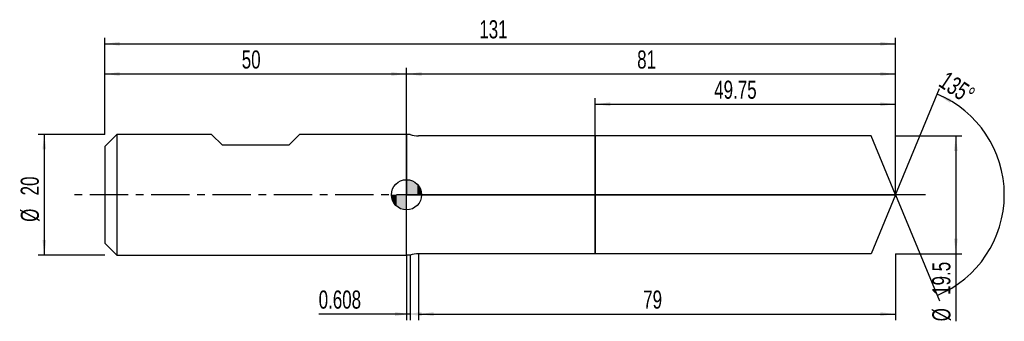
# Model space of a CAD drawing. Extents: x -14 to 149, y -21 to 29.
import ezdxf
from ezdxf.enums import TextEntityAlignment as Align

# ---------------------------------------------------------------- set-up
doc = ezdxf.new("R2010")
doc.units = 0
doc.linetypes.add('CENTER', pattern=[10.16, 6.35, -1.27, 1.27, -1.27])
doc.layers.get('0').update_dxf_attribs({"linetype": 'CONTINUOUS'})
for name, color, linetype in [('1', 4, 'CONTINUOUS'), ('2', 7, 'CONTINUOUS'), ('4', 2, 'CENTER'), ('CUT', 1, 'CONTINUOUS'), ('NOCUT', 7, 'CONTINUOUS'), ('SK1', 4, 'CONTINUOUS'), ('SK2', 7, 'CONTINUOUS'), ('SK4', 2, 'CENTER')]:
    doc.layers.add(name, color=color, linetype=linetype)
doc.dimstyles.new('SLDDIMSTYLE0', dxfattribs={"dimtxt": 3, "dimasz": 2.5, "dimexe": 0, "dimexo": 0.0625, "dimgap": 0.75, "dimtad": 1, "dimrnd": 1e-09, "dimzin": 12, "dimsah": 1, "dimcen": 0.09, "dimazin": 3, "dimtfac": 1, "dimtofl": 0, "dimtmove": 0, "dimatfit": 3})
doc.dimstyles.new('SLDDIMSTYLE1', dxfattribs={"dimtxt": 3, "dimasz": 2.5, "dimexe": 0, "dimexo": 0.0625, "dimgap": 0.75, "dimtad": 1, "dimrnd": 1e-09, "dimsah": 1, "dimcen": 0.09, "dimazin": 3, "dimtfac": 1, "dimtofl": 0, "dimtmove": 0, "dimatfit": 3})
doc.dimstyles.new('SLDDIMSTYLE2', dxfattribs={"dimtxt": 3, "dimasz": 2.5, "dimexe": 0, "dimexo": 0.0625, "dimgap": 0.75, "dimtad": 1, "dimzin": 12, "dimsah": 1, "dimcen": 0.09, "dimazin": 3, "dimtfac": 1, "dimtofl": 0, "dimtmove": 0, "dimatfit": 3})

# ---------------------------------------------------------------- blocks, each defined once
blk = doc.blocks.new('_D')
at = {"layer": '2'}
for p, q in [((52, -9.75), (52, -20.75)), ((131, -9.75), (131, -20.75)), ((52, -19.75), (131, -19.75))]:
    blk.add_line(p, q, dxfattribs=at)
for points in [[(52, -19.75), (54.5, -20.06), (54.5, -19.44)], [(131, -19.75), (128.5, -19.44), (128.5, -20.06)]]:
    blk.add_solid(points, dxfattribs=at)
at = {"layer": '2', "width": 0.7}
blk.add_text('79', height=3, dxfattribs=at).set_placement((89.21, -19.75), align=Align.BOTTOM_LEFT)
blk = doc.blocks.new('_D_1')
at = {"layer": '2'}
for p, q in [((131, 9.75), (142, 9.75)), ((141, 9.75), (141, -9.75)), ((131, -9.75), (142, -9.75)), ((141, -9.75), (141, -20.95))]:
    blk.add_line(p, q, dxfattribs=at)
for points in [[(141, 9.75), (140.69, 7.25), (141.31, 7.25)], [(141, -9.75), (141.31, -7.25), (140.69, -7.25)]]:
    blk.add_solid(points, dxfattribs=at)
at = {"layer": '2', "width": 0.7}
for s, p in [('19.5', (140.99, -16.57)), ('%%c', (141, -20.95))]:
    blk.add_text(s, height=3, rotation=90, dxfattribs=at).set_placement(p, align=Align.BOTTOM_LEFT)
blk = doc.blocks.new('_D_2')
at = {"layer": '2'}
for p, q in [((50, -10), (50, -20.75)), ((50.61, -10), (50.61, -20.75)), ((50, -19.75), (35.45, -19.75)), ((50.61, -19.75), (50, -19.75))]:
    blk.add_line(p, q, dxfattribs=at)
for points in [[(50.61, -19.75), (48.11, -19.44), (48.11, -20.06)], [(50, -19.75), (52.5, -20.06), (52.5, -19.44)]]:
    blk.add_solid(points, dxfattribs=at)
at = {"layer": '2', "width": 0.7}
blk.add_text('0.608', height=3, dxfattribs=at).set_placement((35.45, -19.75), align=Align.BOTTOM_LEFT)
blk = doc.blocks.new('_D_3')
at = {"layer": '2'}
for p, q in [((81.25, 9.75), (81.25, 16)), ((81.25, 15), (131, 15)), ((131, 9.75), (131, 16))]:
    blk.add_line(p, q, dxfattribs=at)
for points in [[(81.25, 15), (83.75, 14.69), (83.75, 15.31)], [(131, 15), (128.5, 15.31), (128.5, 14.69)]]:
    blk.add_solid(points, dxfattribs=at)
at = {"layer": '2', "width": 0.7}
blk.add_text('49.75', height=3, dxfattribs=at).set_placement((100.97, 15), align=Align.BOTTOM_LEFT)
blk = doc.blocks.new('_D_4')
at = {"layer": '2'}
for q in [(138.28, 17.58), (138.28, -17.58)]:
    blk.add_line((131, 0), q, dxfattribs=at)
blk.add_arc((131, 0), 18.03, 292.4971, 67.5029, dxfattribs=at)
for points in [[(137.9, 16.66), (140, 15.26), (140.27, 15.82)], [(137.9, -16.66), (140.27, -15.82), (140, -15.26)]]:
    blk.add_solid(points, dxfattribs=at)
at = {"layer": '2', "width": 0.7}
blk.add_text('135°', height=3, rotation=-33.6901, dxfattribs=at).set_placement((137.45, 17.36), align=Align.BOTTOM_LEFT)
blk = doc.blocks.new('_D_5')
at = {"layer": 'SK2'}
for p, q in [((0, 10), (0, 26)), ((0, 25), (131, 25)), ((131, 10), (131, 26))]:
    blk.add_line(p, q, dxfattribs=at)
for points in [[(0, 25), (2.5, 24.69), (2.5, 25.31)], [(131, 25), (128.5, 25.31), (128.5, 24.69)]]:
    blk.add_solid(points, dxfattribs=at)
at = {"layer": 'SK2', "width": 0.7}
blk.add_text('131', height=3, dxfattribs=at).set_placement((62.06, 25), align=Align.BOTTOM_LEFT)
blk = doc.blocks.new('_D_6')
at = {"layer": 'SK2'}
for p, q in [((0, 10), (0, 21)), ((0, 20), (50, 20)), ((50, 10), (50, 21))]:
    blk.add_line(p, q, dxfattribs=at)
for points in [[(0, 20), (2.5, 19.69), (2.5, 20.31)], [(50, 20), (47.5, 20.31), (47.5, 19.69)]]:
    blk.add_solid(points, dxfattribs=at)
at = {"layer": 'SK2', "width": 0.7}
blk.add_text('50', height=3, rotation=360, dxfattribs=at).set_placement((22.71, 20), align=Align.BOTTOM_LEFT)
blk = doc.blocks.new('_D_7')
at = {"layer": 'SK2'}
for p, q in [((50, 0), (50, 21)), ((50, 20), (131, 20)), ((131, 0), (131, 21))]:
    blk.add_line(p, q, dxfattribs=at)
for points in [[(50, 20), (52.5, 19.69), (52.5, 20.31)], [(131, 20), (128.5, 20.31), (128.5, 19.69)]]:
    blk.add_solid(points, dxfattribs=at)
at = {"layer": 'SK2', "width": 0.7}
blk.add_text('81', height=3, dxfattribs=at).set_placement((88.21, 20), align=Align.BOTTOM_LEFT)
blk = doc.blocks.new('_D_8')
at = {"layer": 'SK2'}
for p, q in [((0, 10), (-11, 10)), ((-10, 10), (-10, -10)), ((0, -10), (-11, -10))]:
    blk.add_line(p, q, dxfattribs=at)
for points in [[(-10, 10), (-10.31, 7.5), (-9.69, 7.5)], [(-10, -10), (-9.69, -7.5), (-10.31, -7.5)]]:
    blk.add_solid(points, dxfattribs=at)
at = {"layer": 'SK2', "width": 0.7}
for s, p in [('20', (-10.01, -0.1)), ('%%c', (-10, -4.48))]:
    blk.add_text(s, height=3, rotation=90, dxfattribs=at).set_placement(p, align=Align.BOTTOM_LEFT)
blk = doc.blocks.new('*U11')
at = {"color": 0, "linetype": 'CONTINUOUS'}
for points in [[(0, 0), (0, 2.5), (0.49, 0)], [(0.49, 0), (0, 2.5), (0.49, 2.45)], [(0.49, 0), (0.49, 2.45), (0.96, 0)], [(0.96, 0), (0.49, 2.45), (0.96, 2.31)], [(0.96, 0), (0.96, 2.31), (1.39, 0)], [(1.39, 0), (0.96, 2.31), (1.39, 2.08)], [(1.39, 0), (1.39, 2.08), (1.77, 0)], [(1.77, 0), (1.39, 2.08), (1.77, 1.77)], [(1.77, 0), (1.77, 1.77), (2.08, 0)], [(2.08, 0), (1.77, 1.77), (2.08, 1.39)], [(2.08, 0), (2.08, 1.39), (2.31, 0)], [(2.31, 0), (2.08, 1.39), (2.31, 0.96)], [(2.31, 0), (2.31, 0.96), (2.45, 0)], [(2.45, 0), (2.31, 0.96), (2.45, 0.49)], [(2.45, 0), (2.45, 0.49), (2.5, 0)]]:
    blk.add_solid(points, dxfattribs=at)
blk = doc.blocks.new('*U12')
at = {"color": 0, "linetype": 'CONTINUOUS'}
for points in [[(-2.46, -0.43), (-2.5, 0), (-2.46, 0)], [(-2.46, -0.43), (-2.46, 0), (-2.35, -0.86)], [(-2.35, -0.86), (-2.46, 0), (-2.35, 0)], [(-2.35, -0.86), (-2.35, 0), (-2.17, -1.25)], [(-2.17, -1.25), (-2.35, 0), (-2.17, 0)], [(-2.17, -1.25), (-2.17, 0), (-1.92, -1.61)], [(-1.92, -1.61), (-2.17, 0), (-1.92, 0)], [(-1.92, -1.61), (-1.92, 0), (-1.61, -1.92)], [(-1.61, -1.92), (-1.92, 0), (-1.61, 0)], [(-1.61, -1.92), (-1.61, 0), (-1.25, -2.17)], [(-1.25, -2.17), (-1.61, 0), (-1.25, 0)], [(-1.25, -2.17), (-1.25, 0), (-0.86, -2.35)], [(-0.86, -2.35), (-1.25, 0), (-0.86, 0)], [(-0.86, -2.35), (-0.86, 0), (-0.43, -2.46)], [(-0.43, -2.46), (-0.86, 0), (-0.43, 0)], [(-0.43, -2.46), (-0.43, 0), (0, -2.5)], [(0, -2.5), (-0.43, 0), (0, 0)]]:
    blk.add_solid(points, dxfattribs=at)
blk = doc.blocks.new('SW_DOWELSYMBOL_0')
at = {"layer": 'SK1', "color": 0}
blk.add_circle((0, 0), 2.5, dxfattribs=at)
at = {"color": 0, "linetype": 'CONTINUOUS'}
for name in ['*U11', '*U12']:
    blk.add_blockref(name, (0, 0), dxfattribs=at)

msp = doc.modelspace()

# ---------------------------------------------------------------- linework, layer by layer
at = {"layer": '1'}
for p, q in [((50.608, 10), (50, 10)), ((50, 10), (50, 0)), ((81.25, 9.75), (52, 9.75)), ((126.962, 9.75), (81.25, 9.75)), ((81.25, 9.75), (81.25, 0)), ((81.25, 0), (81.25, 9.75)), ((131, 0), (126.962, 9.75)), ((50, -10), (50, 0)), ((81.25, -9.75), (81.25, 0)), ((81.25, 0), (81.25, -9.75)), ((131, 0), (126.962, -9.75)), ((81.25, -9.75), (52, -9.75)), ((126.962, -9.75), (81.25, -9.75)), ((50.608, -10), (50, -10))]:
    msp.add_line(p, q, dxfattribs=at)
for centre, start, end in [((52, 13.75), 249.63587, 270), ((52, -13.75), 90, 110.36413)]:
    msp.add_arc(centre, 4, start, end, dxfattribs=at)
at = {"layer": '4'}
msp.add_line((131, 0), (50, 0), dxfattribs=at)
at = {"layer": 'CUT'}
for p, q in [((126.962, 9.75), (81.25, 9.75)), ((81.25, 9.75), (81.25, 0)), ((131, 0), (126.962, 9.75)), ((81.25, 0), (131, 0))]:
    msp.add_line(p, q, dxfattribs=at)
at = {"layer": 'NOCUT'}
for p, q in [((50.608, 10), (50, 10)), ((50, 10), (50, 0)), ((81.25, 9.75), (52, 9.75)), ((81.25, 0), (81.25, 9.75)), ((50, 0), (81.25, 0))]:
    msp.add_line(p, q, dxfattribs=at)
msp.add_arc((52, 13.75), 4, 249.63587, 270, dxfattribs=at)
at = {"layer": 'SK1'}
for p, q in [((2, 10), (0, 8)), ((17.7, 10), (2, 10)), ((2, 10), (2, -10)), ((19.5, 8.2), (17.7, 10)), ((32.3, 10), (30.5, 8.2)), ((50, 10), (32.3, 10)), ((30.5, 8.2), (19.5, 8.2)), ((0, 8), (0, 0)), ((0, 0), (0, -8)), ((0, -8), (2, -10)), ((2, -10), (50, -10))]:
    msp.add_line(p, q, dxfattribs=at)
msp.add_circle((50, 0), 2.5, dxfattribs=at)
at = {"layer": 'SK4'}
msp.add_line((136, 0), (-5, 0), dxfattribs=at)

# ---------------------------------------------------------------- block references
at = {"layer": 'SK1'}
msp.add_blockref('SW_DOWELSYMBOL_0', (50, 0), dxfattribs=at)

# ---------------------------------------------------------------- texts
at = {"layer": 'SK2', "width": 0.7}
msp.add_text('AP1', height=0.05, dxfattribs=at).set_placement((50, -0.018), align=Align.BOTTOM_LEFT)

# ---------------------------------------------------------------- dimensions: what is measured, and where the dimension line sits
at = {"layer": '2'}
dim = msp.add_angular_dim_2l(base=(149.028, 0), line1=((131, 0), (126.962, 9.75)), line2=((126.962, -9.75), (131, 0)), dimstyle='SLDDIMSTYLE2', dxfattribs=at)
dim.commit()
dim.dimension.update_dxf_attribs({"geometry": '_D_4', "text_midpoint": (141, 15), "dimtype": 162})
for base, p1, p2, dimstyle, picture, middle in [((131, 15), (81.25, 9.75), (131, 9.75), 'SLDDIMSTYLE0', '_D_3', (106.125, 15)), ((131, -19.75), (52, -9.75), (131, -9.75), 'SLDDIMSTYLE0', '_D', (91.5, -19.75)), ((50, -19.75), (50.608, -10), (50, -10), 'SLDDIMSTYLE1', '_D_2', (40.608, -19.75))]:
    dim = msp.add_linear_dim(base=base, p1=p1, p2=p2, dimstyle=dimstyle, dxfattribs=at)
    dim.commit()
    dim.dimension.update_dxf_attribs({"geometry": picture, "text_midpoint": middle, "dimtype": 160})
dim = msp.add_linear_dim(base=(141, -9.75), p1=(131, 9.75), p2=(131, -9.75), angle=90, text='%%c<>', dimstyle='SLDDIMSTYLE0', dxfattribs=at)
dim.commit()
dim.dimension.update_dxf_attribs({"geometry": '_D_1', "text_midpoint": (141, -14.75), "dimtype": 160})
at = {"layer": 'SK2'}
for base, p1, p2, picture, middle in [((131, 25), (0, 10), (131, 10), '_D_5', (65.5, 25)), ((50, 20), (0, 10), (50, 10), '_D_6', (25, 20)), ((131, 20), (50, 0), (131, 0), '_D_7', (90.5, 20))]:
    dim = msp.add_linear_dim(base=base, p1=p1, p2=p2, dimstyle='SLDDIMSTYLE0', dxfattribs=at)
    dim.commit()
    dim.dimension.update_dxf_attribs({"geometry": picture, "text_midpoint": middle, "dimtype": 160})
dim = msp.add_linear_dim(base=(-10, -10), p1=(0, 10), p2=(0, -10), angle=90, text='%%c<>', dimstyle='SLDDIMSTYLE0', dxfattribs=at)
dim.commit()
dim.dimension.update_dxf_attribs({"geometry": '_D_8', "text_midpoint": (-10, 0), "dimtype": 160})

doc.saveas('drawing.dxf')
